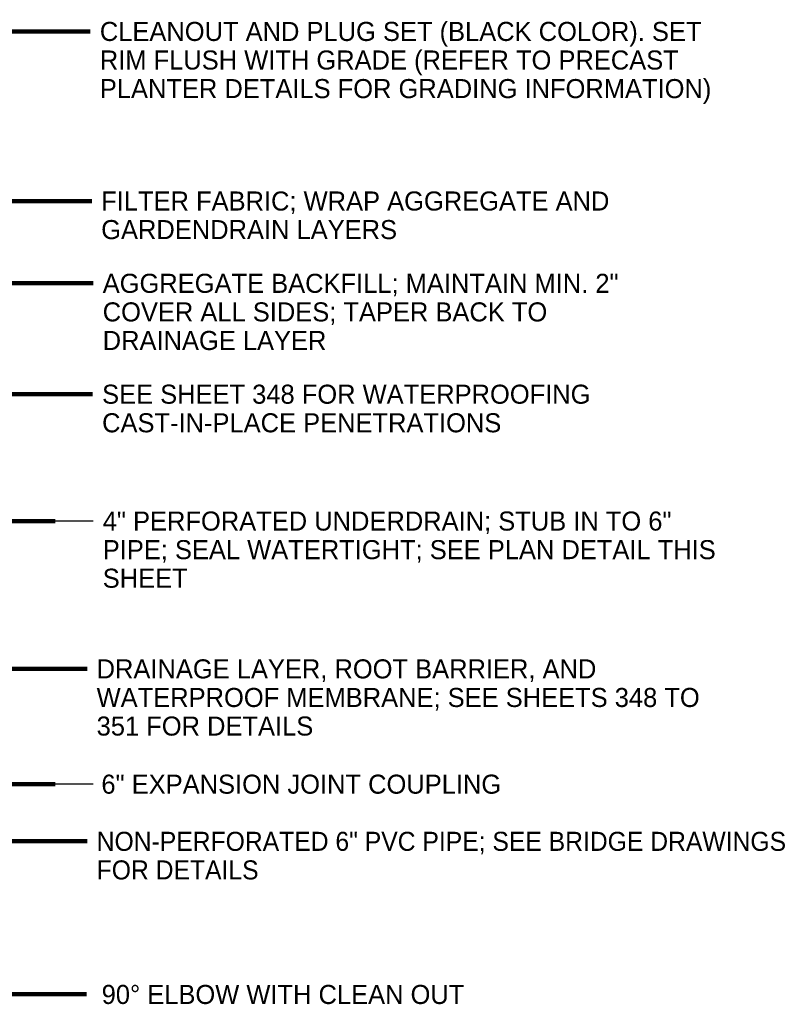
# Model space of a CAD drawing. Extents: x 8.8 to 80.2, y 3.8 to 30.6.
# Tile 10 of 11: x 53.4 to 58.9, y 23.2 to 30.5. Entities that reach past the tile are written whole.
import ezdxf

# ---------------------------------------------------------------- set-up
doc = ezdxf.new("R2010")
doc.units = 0
doc.header["$MEASUREMENT"] = 0
doc.layers.get('0').update_dxf_attribs({"lineweight": 9})
doc.layers.add('VG_P_Text', color=7, linetype='Continuous', lineweight=25)
doc.styles.add('FONT31', font='font31.shx')
doc.styles.add('Slanted-Normal LS 0.50', font='font31.shx', dxfattribs={"height": 0.14})
doc.dimstyles.new('Fract  Slanted', dxfattribs={"dimtxt": 0.12, "dimasz": 0.1, "dimexe": 0.1, "dimexo": 0.03, "dimgap": 0.07, "dimtad": 1, "dimdec": 3, "dimlfac": 12, "dimzin": 3, "dimdsep": 46, "dimlunit": 4, "dimtxsty": 'FONT31', "dimblk": 'OBLIQUE', "dimcen": 0.09, "dimdle": 0.1, "dimclrd": 97, "dimclre": 97, "dimaunit": 1, "dimadec": 4, "dimazin": 3, "dimtfac": 0.75, "dimtdec": 3, "dimtofl": 0, "dimtmove": 2, "dimatfit": 3, "dimfxl": 1, "dimtzin": 3, "dimlwd": 0, "dimlwe": 0, "dimarcsym": 0})

# ---------------------------------------------------------------- blocks, each defined once
blk = doc.blocks.new('_Oblique')
at = {"color": 0, "linetype": 'ByBlock', "lineweight": -2}
blk.add_line((-0.5, -0.5), (0.5, 0.5), dxfattribs=at)

msp = doc.modelspace()

# ---------------------------------------------------------------- linework, layer by layer
at = {"layer": 'VG_P_Text'}
for p, q in [((53.939, 26.7955), (53.659, 26.7955)), ((53.9391, 24.8621), (53.6591, 24.8621))]:
    msp.add_line(p, q, dxfattribs=at)

# ---------------------------------------------------------------- texts
at = {"layer": 'VG_P_Text', "char_height": 0.14, "attachment_point": 1, "line_spacing_factor": 0.9, "style": 'Slanted-Normal LS 0.50'}
for s, insert, width in [('CLEANOUT AND PLUG SET (BLACK COLOR). SET RIM FLUSH WITH GRADE (REFER TO PRECAST PLANTER DETAILS FOR GRADING INFORMATION)', (53.9876, 30.4634), 4.7618), ('FILTER FABRIC; WRAP AGGREGATE AND GARDENDRAIN LAYERS', (53.9976, 29.2173), 4.995138), ('AGGREGATE BACKFILL; MAINTAIN MIN. 2" COVER ALL SIDES; TAPER BACK TO DRAINAGE LAYER', (54.0087, 28.6125), 4.279952), ('SEE SHEET 348 FOR WATERPROOFING CAST-IN-PLACE PENETRATIONS', (54.0043, 27.7977), 4.705901), ('4" PERFORATED UNDERDRAIN; STUB IN TO 6" PIPE; SEAL WATERTIGHT; SEE PLAN DETAIL THIS SHEET', (54.009, 26.8655), 4.501419), ('DRAINAGE LAYER, ROOT BARRIER, AND WATERPROOF MEMBRANE; SEE SHEETS 348 TO 351 FOR DETAILS', (53.9641, 25.7793), 4.611447), ('6" EXPANSION JOINT COUPLING', (53.9992, 24.9321), 3.924228), ('NON-PERFORATED 6" PVC PIPE; SEE BRIDGE DRAWINGS FOR DETAILS', (53.964, 24.5121), 5.272147), ('90%%D ELBOW WITH CLEAN OUT', (54.0011, 23.387), 3.924228)]:
    msp.add_mtext(s, dxfattribs=dict(at, insert=insert, width=width))

# ---------------------------------------------------------------- leaders
at = {"layer": 'VG_P_Text', "annotation_type": 0, "has_hookline": 1, "hookline_direction": 0}
for points in [[(51.6044, 29.974), (51.6055, 30.3934), (53.9176, 30.3934)], [(50.6979, 26.1813), (50.6965, 29.1473), (53.9276, 29.1473)], [(50.9216, 25.9745), (50.9216, 28.5427), (51.5869, 28.5425), (53.9387, 28.5425)], [(51.5022, 26.3803), (51.5029, 27.7277), (51.5869, 27.7277), (53.9343, 27.7277)], [(52.7852, 25.7093), (53.8941, 25.7093)], [(51.835, 24.4421), (53.894, 24.4421)]]:
    msp.add_leader(points, dimstyle='Fract  Slanted', override={"dimtad": 0, "dimclrd": 0, "dimlwd": 65534}, dxfattribs=at)
at = {"layer": 'VG_P_Text'}
for points in [[(51.6205, 26.1924), (51.6205, 26.7955), (53.659, 26.7955)], [(48.6634, 23.5608), (48.6643, 24.8621), (53.6591, 24.8621)], [(50.0037, 23.2502), (50.0037, 24.4421), (53.614, 24.4421)], [(51.7771, 23.3193), (53.8905, 23.3193)]]:
    msp.add_leader(points, dimstyle='Fract  Slanted', override={"dimclrd": 0, "dimlwd": 65534}, dxfattribs=at)

doc.saveas('drawing.dxf')
